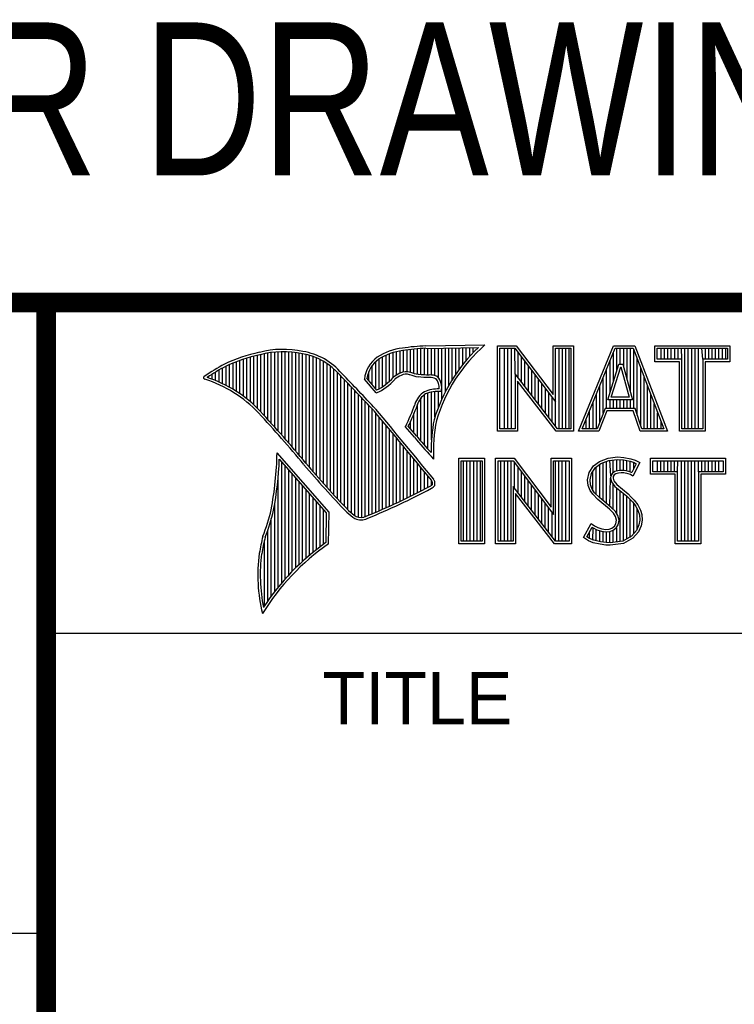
# Model space of a CAD drawing. Header units: inches. Extents: x 0.2 to 16.8, y 0.1 to 10.8.
# Tile 5 of 10: x 13.038 to 13.768, y 1.254 to 2.259. Entities that reach past the tile are written whole.
import ezdxf

# ---------------------------------------------------------------- set-up
doc = ezdxf.new("R2010")
doc.units = ezdxf.units.IN
doc.header["$LTSCALE"] = 0.935
doc.header["$MEASUREMENT"] = 0
doc.layers.get('0').update_dxf_attribs({"linetype": 'CONTINUOUS'})
doc.styles.get("Standard").update_dxf_attribs({"font": 'txt', "width": 0.8})
doc.styles.add('TEXTSTYLE_2', font='txt')

msp = doc.modelspace()

# ---------------------------------------------------------------- linework, layer by layer
at = {"color": 2, "linetype": 'CONTINUOUS'}
for p, q in [((13.0652, 1.9695), (16.745, 1.9695)), ((13.0652, 1.9695), (13.0652, 0.2605)), ((13.3058, 1.8351), (13.3058, 1.9201)), ((13.3093, 1.8311), (13.3093, 1.9201)), ((13.4231, 1.8964), (13.4231, 1.9203)), ((13.4266, 1.8982), (13.4266, 1.9209)), ((13.4302, 1.8995), (13.4302, 1.9214)), ((13.4337, 1.8997), (13.4337, 1.922)), ((13.4373, 1.8991), (13.4373, 1.9224)), ((13.4408, 1.898), (13.4408, 1.9228)), ((13.4444, 1.8972), (13.4444, 1.9231)), ((13.4479, 1.8969), (13.4479, 1.9234)), ((13.4515, 1.8966), (13.4515, 1.9236)), ((13.4529, 1.9261), (13.5132, 1.9271)), ((13.453, 1.9236), (13.5067, 1.9245)), ((13.455, 1.8965), (13.455, 1.9237)), ((13.4586, 1.8964), (13.4586, 1.9237)), ((13.4622, 1.8957), (13.4622, 1.9238)), ((13.4657, 1.8935), (13.4657, 1.9238)), ((13.4693, 1.872), (13.4693, 1.9239)), ((13.4728, 1.8794), (13.4728, 1.9239)), ((13.4764, 1.8859), (13.4764, 1.924)), ((13.4799, 1.8919), (13.4799, 1.924)), ((13.4835, 1.8973), (13.4835, 1.9241)), ((13.487, 1.9023), (13.487, 1.9242)), ((13.4906, 1.9069), (13.4906, 1.9242)), ((13.4941, 1.9112), (13.4941, 1.9243)), ((13.4977, 1.9153), (13.4977, 1.9243)), ((13.5013, 1.9191), (13.5013, 1.9244)), ((13.5261, 1.9263), (13.5451, 1.9263)), ((13.5261, 1.839), (13.5261, 1.9263)), ((13.5286, 1.9237), (13.5439, 1.9237)), ((13.5286, 1.8415), (13.5286, 1.9237)), ((13.5332, 1.8415), (13.5332, 1.9237)), ((13.5367, 1.8415), (13.5367, 1.9237)), ((13.5402, 1.8415), (13.5402, 1.9237)), ((13.5441, 1.8976), (13.5437, 1.9237)), ((13.5439, 1.9237), (13.5854, 1.869)), ((13.5451, 1.9263), (13.5829, 1.8765)), ((13.5829, 1.9263), (13.6036, 1.9263)), ((13.5829, 1.8765), (13.5829, 1.9263)), ((13.5854, 1.9237), (13.6011, 1.9237)), ((13.5854, 1.869), (13.5854, 1.9237)), ((13.5889, 1.8415), (13.5889, 1.9237)), ((13.5923, 1.8415), (13.5923, 1.9237)), ((13.5958, 1.8415), (13.5958, 1.9237)), ((13.5993, 1.8415), (13.5993, 1.9237)), ((13.6011, 1.9237), (13.6011, 1.8415)), ((13.6036, 1.9263), (13.6036, 1.839)), ((13.6088, 1.839), (13.6444, 1.9262)), ((13.6125, 1.8415), (13.6461, 1.9237)), ((13.6444, 1.9262), (13.6664, 1.9262)), ((13.6461, 1.9237), (13.6647, 1.9237)), ((13.6479, 1.9006), (13.6479, 1.9237)), ((13.6514, 1.9073), (13.6514, 1.9237)), ((13.6549, 1.9043), (13.6549, 1.9237)), ((13.6584, 1.8915), (13.6584, 1.9237)), ((13.6618, 1.8787), (13.6618, 1.9237)), ((13.6647, 1.9237), (13.6959, 1.8415)), ((13.6653, 1.8623), (13.6653, 1.922)), ((13.6664, 1.9262), (13.6995, 1.839)), ((13.6866, 1.9262), (13.7634, 1.9262)), ((13.6866, 1.9099), (13.6866, 1.9262)), ((13.6891, 1.9237), (13.7609, 1.9237)), ((13.6891, 1.9125), (13.6891, 1.9237)), ((13.6931, 1.9125), (13.6931, 1.9237)), ((13.6966, 1.9125), (13.6966, 1.9237)), ((13.7001, 1.9125), (13.7001, 1.9237)), ((13.7035, 1.9125), (13.7035, 1.9237)), ((13.707, 1.9125), (13.707, 1.9237)), ((13.7105, 1.9125), (13.7105, 1.9237)), ((13.7143, 1.9125), (13.714, 1.9237)), ((13.7174, 1.8415), (13.7174, 1.9237)), ((13.7209, 1.8415), (13.7209, 1.9237)), ((13.7244, 1.8415), (13.7244, 1.9237)), ((13.7279, 1.8415), (13.7279, 1.9237)), ((13.7313, 1.8415), (13.7313, 1.9237)), ((13.7357, 1.9125), (13.7348, 1.9237)), ((13.7383, 1.9125), (13.7383, 1.9237)), ((13.7418, 1.9125), (13.7418, 1.9237)), ((13.7452, 1.9125), (13.7452, 1.9237)), ((13.7487, 1.9125), (13.7487, 1.9237)), ((13.7522, 1.9125), (13.7522, 1.9237)), ((13.7557, 1.9125), (13.7557, 1.9237)), ((13.7591, 1.9125), (13.7591, 1.9237)), ((13.7609, 1.9237), (13.7609, 1.9125)), ((13.7634, 1.9262), (13.7634, 1.9099)), ((13.2631, 1.8772), (13.2631, 1.9111)), ((13.2667, 1.8747), (13.2667, 1.9124)), ((13.2702, 1.872), (13.2702, 1.9135)), ((13.2738, 1.869), (13.2738, 1.9146)), ((13.2773, 1.8658), (13.2773, 1.9155)), ((13.2809, 1.8624), (13.2809, 1.9164)), ((13.2844, 1.8587), (13.2844, 1.9173)), ((13.288, 1.8549), (13.288, 1.9181)), ((13.2915, 1.851), (13.2915, 1.9188)), ((13.2951, 1.8471), (13.2951, 1.9194)), ((13.2987, 1.8431), (13.2987, 1.9198)), ((13.3022, 1.8391), (13.3022, 1.92)), ((13.3129, 1.827), (13.3129, 1.9199)), ((13.3164, 1.8229), (13.3164, 1.9196)), ((13.32, 1.8188), (13.32, 1.9192)), ((13.3235, 1.8146), (13.3235, 1.9186)), ((13.3271, 1.8104), (13.3271, 1.9179)), ((13.3306, 1.8062), (13.3306, 1.9172)), ((13.3342, 1.802), (13.3342, 1.9163)), ((13.3378, 1.7978), (13.3378, 1.9151)), ((13.3413, 1.7937), (13.3413, 1.9138)), ((13.3449, 1.7897), (13.3449, 1.9122)), ((13.3484, 1.7856), (13.3484, 1.9103)), ((13.4017, 1.8824), (13.4017, 1.9101)), ((13.4053, 1.8823), (13.4053, 1.9129)), ((13.4088, 1.8844), (13.4088, 1.915)), ((13.4124, 1.887), (13.4124, 1.9167)), ((13.4159, 1.89), (13.4159, 1.9182)), ((13.4195, 1.8937), (13.4195, 1.9193)), ((13.5471, 1.8936), (13.5471, 1.9194)), ((13.5506, 1.8891), (13.5506, 1.9149)), ((13.5541, 1.8846), (13.5541, 1.9103)), ((13.641, 1.8781), (13.641, 1.9112)), ((13.6445, 1.8893), (13.6445, 1.9197)), ((13.6688, 1.8555), (13.6688, 1.9128)), ((13.7143, 1.9125), (13.6891, 1.9125)), ((13.7143, 1.8415), (13.7143, 1.9125)), ((13.7609, 1.9125), (13.7357, 1.9125)), ((13.7357, 1.9125), (13.7357, 1.8415)), ((13.2418, 1.8892), (13.2418, 1.9015)), ((13.2453, 1.8876), (13.2453, 1.9035)), ((13.2489, 1.8858), (13.2489, 1.9054)), ((13.2524, 1.8839), (13.2524, 1.9069)), ((13.256, 1.8818), (13.256, 1.9084)), ((13.2596, 1.8796), (13.2596, 1.9098)), ((13.352, 1.7817), (13.352, 1.9081)), ((13.3555, 1.7778), (13.3555, 1.9055)), ((13.3591, 1.7739), (13.3591, 1.9026)), ((13.3982, 1.8866), (13.3982, 1.9062)), ((13.5576, 1.8801), (13.5576, 1.9057)), ((13.561, 1.8756), (13.561, 1.9011)), ((13.6375, 1.8623), (13.6375, 1.9027)), ((13.6388, 1.8711), (13.65, 1.9073)), ((13.6423, 1.8736), (13.6519, 1.9048)), ((13.65, 1.9073), (13.6541, 1.9073)), ((13.6519, 1.9048), (13.6521, 1.9048)), ((13.6521, 1.9048), (13.6606, 1.8736)), ((13.6541, 1.9073), (13.6639, 1.8711)), ((13.6723, 1.8452), (13.6723, 1.9037)), ((13.7118, 1.9099), (13.6866, 1.9099)), ((13.7118, 1.839), (13.7118, 1.9099)), ((13.7634, 1.9099), (13.7382, 1.9099)), ((13.7382, 1.9099), (13.7382, 1.839)), ((13.2311, 1.8934), (13.2311, 1.8949)), ((13.2347, 1.8921), (13.2347, 1.8972)), ((13.2382, 1.8907), (13.2382, 1.8994)), ((13.3626, 1.7701), (13.3626, 1.8991)), ((13.3662, 1.7663), (13.3662, 1.8952)), ((13.3697, 1.7625), (13.3697, 1.8915)), ((13.4022, 1.878), (13.3901, 1.8922)), ((13.4029, 1.881), (13.3927, 1.893)), ((13.3946, 1.8908), (13.3946, 1.8999)), ((13.5873, 1.8415), (13.5441, 1.8976)), ((13.5441, 1.8976), (13.5441, 1.8415)), ((13.586, 1.839), (13.5466, 1.8902)), ((13.5466, 1.8902), (13.5466, 1.839)), ((13.5645, 1.8711), (13.5645, 1.8965)), ((13.568, 1.8665), (13.568, 1.8919)), ((13.634, 1.8573), (13.634, 1.8942)), ((13.6757, 1.8415), (13.6757, 1.8945)), ((13.3733, 1.7588), (13.3733, 1.8878)), ((13.3769, 1.7556), (13.3769, 1.8841)), ((13.3804, 1.7529), (13.3804, 1.8803)), ((13.5715, 1.862), (13.5715, 1.8874)), ((13.575, 1.8575), (13.575, 1.8828)), ((13.6306, 1.8486), (13.6306, 1.8857)), ((13.6792, 1.8415), (13.6792, 1.8854)), ((13.384, 1.7512), (13.384, 1.8766)), ((13.3875, 1.7509), (13.3875, 1.8728)), ((13.4479, 1.8288), (13.4479, 1.873)), ((13.4515, 1.8247), (13.4515, 1.8764)), ((13.455, 1.8207), (13.455, 1.878)), ((13.4586, 1.8303), (13.4586, 1.879)), ((13.4622, 1.8535), (13.4622, 1.8795)), ((13.4657, 1.8636), (13.4657, 1.8798)), ((13.5784, 1.853), (13.5784, 1.8782)), ((13.5819, 1.8485), (13.5819, 1.8736)), ((13.6271, 1.8415), (13.6271, 1.8771)), ((13.6639, 1.8711), (13.6388, 1.8711)), ((13.641, 1.8623), (13.641, 1.8711)), ((13.6606, 1.8736), (13.6423, 1.8736)), ((13.6445, 1.8623), (13.6445, 1.8711)), ((13.6479, 1.8623), (13.6479, 1.8711)), ((13.6514, 1.8623), (13.6514, 1.8711)), ((13.6549, 1.8623), (13.6549, 1.8711)), ((13.6584, 1.8623), (13.6584, 1.8711)), ((13.6618, 1.8623), (13.6618, 1.8711)), ((13.6827, 1.8415), (13.6827, 1.8762)), ((13.3911, 1.7518), (13.3911, 1.8691)), ((13.3946, 1.7533), (13.3946, 1.8653)), ((13.3982, 1.7548), (13.3982, 1.8615)), ((13.4444, 1.8331), (13.4444, 1.8665)), ((13.5854, 1.844), (13.5854, 1.869)), ((13.6201, 1.8415), (13.6201, 1.8601)), ((13.6236, 1.8415), (13.6236, 1.8686)), ((13.6361, 1.8623), (13.6277, 1.8415)), ((13.6378, 1.8598), (13.6294, 1.839)), ((13.6665, 1.8623), (13.6361, 1.8623)), ((13.6647, 1.8598), (13.6378, 1.8598)), ((13.6717, 1.839), (13.6647, 1.8598)), ((13.6735, 1.8415), (13.6665, 1.8623)), ((13.6862, 1.8415), (13.6862, 1.8671)), ((13.4017, 1.7563), (13.4017, 1.8574)), ((13.4053, 1.7578), (13.4053, 1.8531)), ((13.4408, 1.8372), (13.4408, 1.8572)), ((13.6167, 1.8415), (13.6167, 1.8516)), ((13.6896, 1.8415), (13.6896, 1.8579)), ((13.4088, 1.7593), (13.4088, 1.8488)), ((13.4124, 1.7609), (13.4124, 1.8445)), ((13.4159, 1.7625), (13.4159, 1.8402)), ((13.4414, 1.8328), (13.4319, 1.8437)), ((13.4433, 1.8344), (13.4349, 1.844)), ((13.4373, 1.8413), (13.4373, 1.8491)), ((13.5441, 1.8415), (13.5286, 1.8415)), ((13.6011, 1.8415), (13.5873, 1.8415)), ((13.6277, 1.8415), (13.6125, 1.8415)), ((13.6959, 1.8415), (13.6735, 1.8415)), ((13.6931, 1.8415), (13.6931, 1.8488)), ((13.7357, 1.8415), (13.7143, 1.8415)), ((13.4195, 1.7641), (13.4195, 1.8359)), ((13.4231, 1.7657), (13.4231, 1.8316)), ((13.5466, 1.839), (13.5261, 1.839)), ((13.6036, 1.839), (13.586, 1.839)), ((13.6294, 1.839), (13.6088, 1.839)), ((13.6995, 1.839), (13.6717, 1.839)), ((13.7382, 1.839), (13.7118, 1.839)), ((13.4266, 1.7674), (13.4266, 1.8273)), ((13.4302, 1.7691), (13.4302, 1.823)), ((13.3541, 1.7564), (13.301, 1.8168)), ((13.3515, 1.7555), (13.3033, 1.8103)), ((13.4337, 1.7708), (13.4337, 1.8187)), ((13.4373, 1.7725), (13.4373, 1.8144)), ((13.4408, 1.7743), (13.4408, 1.8101)), ((13.4609, 1.8106), (13.4586, 1.8131)), ((13.4865, 1.8113), (13.5128, 1.8113)), ((13.4865, 1.724), (13.4865, 1.8113)), ((13.5128, 1.8113), (13.5128, 1.724)), ((13.5241, 1.8113), (13.5432, 1.8113)), ((13.5241, 1.724), (13.5241, 1.8113)), ((13.5432, 1.8113), (13.5809, 1.7616)), ((13.5809, 1.8113), (13.6016, 1.8113)), ((13.5809, 1.7616), (13.5809, 1.8113)), ((13.6016, 1.8113), (13.6016, 1.724)), ((13.6303, 1.8082), (13.639, 1.8116)), ((13.639, 1.8116), (13.6486, 1.8127)), ((13.6396, 1.8092), (13.6487, 1.8102)), ((13.6443, 1.7967), (13.6443, 1.8097)), ((13.6478, 1.7983), (13.6478, 1.8101)), ((13.6486, 1.8127), (13.6551, 1.8122)), ((13.6487, 1.8102), (13.6547, 1.8097)), ((13.6513, 1.7989), (13.6513, 1.81)), ((13.6547, 1.8097), (13.6614, 1.8083)), ((13.6547, 1.7989), (13.6547, 1.8097)), ((13.6551, 1.8122), (13.6621, 1.8107)), ((13.6621, 1.8107), (13.6665, 1.8093)), ((13.6822, 1.8113), (13.759, 1.8113)), ((13.6822, 1.795), (13.6822, 1.8113)), ((13.759, 1.8113), (13.759, 1.795)), ((13.3058, 1.684), (13.3058, 1.8075)), ((13.3093, 1.6881), (13.3093, 1.8035)), ((13.4444, 1.7761), (13.4444, 1.8058)), ((13.4479, 1.7779), (13.4479, 1.8015)), ((13.489, 1.8087), (13.5103, 1.8087)), ((13.489, 1.7266), (13.489, 1.8087)), ((13.4914, 1.7266), (13.4914, 1.8087)), ((13.4949, 1.7266), (13.4949, 1.8087)), ((13.4983, 1.7266), (13.4983, 1.8087)), ((13.5018, 1.7266), (13.5018, 1.8087)), ((13.5053, 1.7266), (13.5053, 1.8087)), ((13.5088, 1.7266), (13.5088, 1.8087)), ((13.5103, 1.8087), (13.5103, 1.7266)), ((13.5266, 1.8088), (13.5419, 1.8088)), ((13.5266, 1.7266), (13.5266, 1.8088)), ((13.5296, 1.7266), (13.5296, 1.8088)), ((13.5331, 1.7266), (13.5331, 1.8088)), ((13.5366, 1.7266), (13.5366, 1.8088)), ((13.5401, 1.7266), (13.5401, 1.8088)), ((13.5419, 1.8088), (13.5834, 1.7541)), ((13.5435, 1.7809), (13.5435, 1.8067)), ((13.547, 1.7763), (13.547, 1.8021)), ((13.5834, 1.8088), (13.5991, 1.8088)), ((13.5834, 1.7541), (13.5834, 1.8088)), ((13.5852, 1.7266), (13.5852, 1.8088)), ((13.5887, 1.7266), (13.5887, 1.8088)), ((13.5922, 1.7266), (13.5922, 1.8088)), ((13.5957, 1.7266), (13.5957, 1.8088)), ((13.5991, 1.8088), (13.5991, 1.7266)), ((13.6195, 1.7968), (13.6242, 1.8037)), ((13.6219, 1.7958), (13.626, 1.8019)), ((13.6242, 1.8037), (13.6303, 1.8082)), ((13.626, 1.8019), (13.6315, 1.806)), ((13.6269, 1.7745), (13.6269, 1.8026)), ((13.6304, 1.771), (13.6304, 1.8051)), ((13.6315, 1.806), (13.6396, 1.8092)), ((13.6339, 1.7682), (13.6339, 1.8069)), ((13.6374, 1.7653), (13.6374, 1.8083)), ((13.6418, 1.7935), (13.6408, 1.8093)), ((13.6582, 1.7983), (13.6582, 1.809)), ((13.6614, 1.8083), (13.6655, 1.8069)), ((13.6617, 1.7974), (13.6617, 1.8082)), ((13.6678, 1.8058), (13.6633, 1.7968)), ((13.6713, 1.807), (13.6644, 1.7932)), ((13.6652, 1.8005), (13.6652, 1.807)), ((13.6655, 1.8069), (13.6678, 1.8058)), ((13.6665, 1.8093), (13.6713, 1.807)), ((13.6847, 1.8087), (13.7565, 1.8087)), ((13.6847, 1.7975), (13.6847, 1.8087)), ((13.6895, 1.7975), (13.6895, 1.8087)), ((13.693, 1.7975), (13.693, 1.8087)), ((13.6964, 1.7975), (13.6964, 1.8087)), ((13.6999, 1.7975), (13.6999, 1.8087)), ((13.7034, 1.7975), (13.7034, 1.8087)), ((13.7069, 1.7975), (13.7069, 1.8087)), ((13.7099, 1.7975), (13.7103, 1.8087)), ((13.7138, 1.7266), (13.7138, 1.8087)), ((13.7173, 1.7266), (13.7173, 1.8087)), ((13.7208, 1.7266), (13.7208, 1.8087)), ((13.7242, 1.7266), (13.7242, 1.8087)), ((13.7277, 1.7266), (13.7277, 1.8087)), ((13.7313, 1.7975), (13.7312, 1.8087)), ((13.7347, 1.7975), (13.7347, 1.8087)), ((13.7382, 1.7975), (13.7382, 1.8087)), ((13.7416, 1.7975), (13.7416, 1.8087)), ((13.7451, 1.7975), (13.7451, 1.8087)), ((13.7486, 1.7975), (13.7486, 1.8087)), ((13.7521, 1.7975), (13.7521, 1.8087)), ((13.7565, 1.8087), (13.7565, 1.7975)), ((13.3022, 1.6797), (13.3022, 1.7929)), ((13.3129, 1.692), (13.3129, 1.7994)), ((13.3164, 1.6958), (13.3164, 1.7954)), ((13.32, 1.6994), (13.32, 1.7914)), ((13.4515, 1.7798), (13.4515, 1.7972)), ((13.455, 1.7817), (13.455, 1.7929)), ((13.5505, 1.7718), (13.5505, 1.7975)), ((13.554, 1.7673), (13.554, 1.7929)), ((13.618, 1.7893), (13.6195, 1.7968)), ((13.6206, 1.7892), (13.6219, 1.7958)), ((13.6235, 1.778), (13.6235, 1.7982)), ((13.6408, 1.7623), (13.6415, 1.791)), ((13.6418, 1.7935), (13.6415, 1.791)), ((13.6415, 1.791), (13.6424, 1.7873)), ((13.6434, 1.796), (13.6418, 1.7935)), ((13.6458, 1.7978), (13.6434, 1.796)), ((13.6443, 1.7926), (13.6441, 1.7911)), ((13.6441, 1.7911), (13.6447, 1.7884)), ((13.6453, 1.7943), (13.6443, 1.7926)), ((13.647, 1.7955), (13.6453, 1.7943)), ((13.649, 1.7987), (13.6458, 1.7978)), ((13.6495, 1.7962), (13.647, 1.7955)), ((13.6521, 1.799), (13.649, 1.7987)), ((13.6522, 1.7965), (13.6495, 1.7962)), ((13.6554, 1.7989), (13.6521, 1.799)), ((13.6551, 1.7964), (13.6522, 1.7965)), ((13.6596, 1.7955), (13.6551, 1.7964)), ((13.6602, 1.7979), (13.6554, 1.7989)), ((13.662, 1.7947), (13.6596, 1.7955)), ((13.663, 1.797), (13.6602, 1.7979)), ((13.6644, 1.7932), (13.662, 1.7947)), ((13.6633, 1.7968), (13.663, 1.797)), ((13.7074, 1.795), (13.6822, 1.795)), ((13.7099, 1.7975), (13.6847, 1.7975)), ((13.7074, 1.724), (13.7074, 1.795)), ((13.7099, 1.7266), (13.7099, 1.7975)), ((13.7565, 1.7975), (13.7313, 1.7975)), ((13.7313, 1.7975), (13.7313, 1.7266)), ((13.759, 1.795), (13.7338, 1.795)), ((13.7338, 1.795), (13.7338, 1.724)), ((13.3235, 1.7028), (13.3235, 1.7873)), ((13.3271, 1.7061), (13.3271, 1.7833)), ((13.4586, 1.7837), (13.4586, 1.7886)), ((13.5853, 1.7266), (13.5421, 1.7827)), ((13.5421, 1.7827), (13.5421, 1.7266)), ((13.5574, 1.7628), (13.5574, 1.7884)), ((13.5609, 1.7583), (13.5609, 1.7838)), ((13.6186, 1.7836), (13.618, 1.7893)), ((13.6206, 1.7785), (13.6186, 1.7836)), ((13.6211, 1.7842), (13.6206, 1.7892)), ((13.6228, 1.7797), (13.6211, 1.7842)), ((13.6252, 1.7762), (13.6228, 1.7797)), ((13.6424, 1.7873), (13.646, 1.7827)), ((13.6443, 1.7591), (13.6443, 1.7849)), ((13.6447, 1.7884), (13.6479, 1.7845)), ((13.646, 1.7827), (13.6577, 1.773)), ((13.6478, 1.7548), (13.6478, 1.7813)), ((13.6479, 1.7845), (13.6594, 1.7749)), ((13.3306, 1.7093), (13.3306, 1.7792)), ((13.3342, 1.7123), (13.3342, 1.7752)), ((13.3378, 1.7152), (13.3378, 1.7712)), ((13.5841, 1.724), (13.5446, 1.7753)), ((13.5446, 1.7753), (13.5446, 1.724)), ((13.5644, 1.7538), (13.5644, 1.7792)), ((13.5679, 1.7492), (13.5679, 1.7746)), ((13.5713, 1.7447), (13.5713, 1.77)), ((13.6233, 1.7746), (13.6206, 1.7785)), ((13.6285, 1.7694), (13.6233, 1.7746)), ((13.6302, 1.7712), (13.6252, 1.7762)), ((13.6405, 1.7593), (13.6285, 1.7694)), ((13.6422, 1.7612), (13.6302, 1.7712)), ((13.6513, 1.7265), (13.6513, 1.7784)), ((13.6547, 1.7269), (13.6547, 1.7755)), ((13.6577, 1.773), (13.6607, 1.77)), ((13.6582, 1.7292), (13.6582, 1.7725)), ((13.6594, 1.7749), (13.6626, 1.7718)), ((13.6607, 1.77), (13.6638, 1.7668)), ((13.6626, 1.7718), (13.6657, 1.7685)), ((13.2987, 1.6752), (13.2987, 1.7654)), ((13.3413, 1.718), (13.3413, 1.7671)), ((13.3449, 1.7208), (13.3449, 1.7631)), ((13.5748, 1.7402), (13.5748, 1.7654)), ((13.5783, 1.7357), (13.5783, 1.7609)), ((13.6444, 1.7554), (13.6405, 1.7593)), ((13.6464, 1.757), (13.6422, 1.7612)), ((13.6617, 1.7306), (13.6617, 1.769)), ((13.6638, 1.7668), (13.6672, 1.7625)), ((13.6652, 1.7345), (13.6652, 1.765)), ((13.6657, 1.7685), (13.6693, 1.7638)), ((13.6672, 1.7625), (13.6696, 1.7575)), ((13.6686, 1.7383), (13.6686, 1.7595)), ((13.6693, 1.7638), (13.672, 1.7584)), ((13.2951, 1.6705), (13.2951, 1.7497)), ((13.3484, 1.7234), (13.3484, 1.759)), ((13.351, 1.7252), (13.3515, 1.7555)), ((13.3534, 1.7238), (13.3541, 1.7564)), ((13.5818, 1.7312), (13.5818, 1.7563)), ((13.6467, 1.7518), (13.6444, 1.7554)), ((13.649, 1.7529), (13.6464, 1.757)), ((13.6477, 1.7481), (13.6467, 1.7518)), ((13.6503, 1.7482), (13.649, 1.7529)), ((13.6696, 1.7575), (13.6709, 1.7536)), ((13.6709, 1.7536), (13.6713, 1.7483)), ((13.672, 1.7584), (13.6734, 1.7541)), ((13.6734, 1.7541), (13.6738, 1.7482)), ((13.614, 1.7304), (13.6218, 1.7448)), ((13.6173, 1.7312), (13.6226, 1.741)), ((13.6218, 1.7448), (13.6251, 1.7424)), ((13.6226, 1.741), (13.6237, 1.7402)), ((13.6235, 1.7278), (13.6237, 1.7402)), ((13.6237, 1.7402), (13.6274, 1.7384)), ((13.6251, 1.7424), (13.6284, 1.7407)), ((13.6284, 1.7407), (13.6327, 1.7392)), ((13.6327, 1.7392), (13.6366, 1.7388)), ((13.6402, 1.7391), (13.6429, 1.7401)), ((13.6429, 1.7401), (13.6455, 1.7419)), ((13.6441, 1.7379), (13.6473, 1.7402)), ((13.6455, 1.7419), (13.647, 1.7443)), ((13.647, 1.7443), (13.6477, 1.7481)), ((13.6473, 1.7402), (13.6493, 1.7434)), ((13.6478, 1.726), (13.6478, 1.7405)), ((13.6493, 1.7434), (13.6503, 1.7482)), ((13.6705, 1.7433), (13.6679, 1.7375)), ((13.6729, 1.7425), (13.6701, 1.7361)), ((13.6713, 1.7483), (13.6705, 1.7433)), ((13.6738, 1.7482), (13.6729, 1.7425)), ((13.2915, 1.6655), (13.2915, 1.7383)), ((13.6189, 1.7271), (13.614, 1.7304)), ((13.6201, 1.7293), (13.6173, 1.7312)), ((13.62, 1.7294), (13.62, 1.7362)), ((13.6245, 1.7276), (13.6201, 1.7293)), ((13.6269, 1.727), (13.6269, 1.7386)), ((13.6274, 1.7384), (13.6321, 1.7368)), ((13.6304, 1.7263), (13.6304, 1.7374)), ((13.6321, 1.7368), (13.6366, 1.7362)), ((13.6339, 1.7257), (13.6339, 1.7366)), ((13.6366, 1.7388), (13.6402, 1.7391)), ((13.6366, 1.7362), (13.6408, 1.7366)), ((13.6374, 1.7252), (13.6374, 1.7362)), ((13.6408, 1.7366), (13.6441, 1.7379)), ((13.6408, 1.7251), (13.6408, 1.7366)), ((13.6443, 1.7256), (13.6443, 1.738)), ((13.6628, 1.7318), (13.6539, 1.7268)), ((13.6644, 1.7298), (13.6548, 1.7244)), ((13.6679, 1.7375), (13.6628, 1.7318)), ((13.6701, 1.7361), (13.6644, 1.7298)), ((13.288, 1.6603), (13.288, 1.7273)), ((13.5128, 1.724), (13.4865, 1.724)), ((13.5103, 1.7266), (13.489, 1.7266)), ((13.5446, 1.724), (13.5241, 1.724)), ((13.5421, 1.7266), (13.5266, 1.7266)), ((13.6016, 1.724), (13.5841, 1.724)), ((13.5991, 1.7266), (13.5853, 1.7266)), ((13.6237, 1.7251), (13.6189, 1.7271)), ((13.6308, 1.7236), (13.6237, 1.7251)), ((13.6312, 1.7261), (13.6245, 1.7276)), ((13.6368, 1.7227), (13.6308, 1.7236)), ((13.637, 1.7253), (13.6312, 1.7261)), ((13.6411, 1.7226), (13.6368, 1.7227)), ((13.641, 1.7251), (13.637, 1.7253)), ((13.6539, 1.7268), (13.641, 1.7251)), ((13.6548, 1.7244), (13.6411, 1.7226)), ((13.7338, 1.724), (13.7074, 1.724)), ((13.7313, 1.7266), (13.7099, 1.7266)), ((13.0653, 1.6329), (16.75, 1.6329)), ((11.482, 1.3265), (13.0653, 1.3265))]:
    msp.add_line(p, q, dxfattribs=at)
at = {"color": 7, "linetype": 'CONTINUOUS', "const_width": 0.02}
for points in [[(11.4718, 1.9702), (16.75, 1.9707)], [(13.0653, 1.9707), (13.0653, 0.2586)]]:
    msp.add_lwpolyline(points, dxfattribs=at)
at = {"color": 2, "linetype": 'CONTINUOUS'}
for centre, radius, start, end in [((13.307, 1.8302), 0.0924, 77.2812, 105.0674), ((13.307, 1.8302), 0.0899, 77.2325, 105.1014), ((13.3167, 1.8552), 0.0661, 40.2336, 80.7738), ((13.4354, 1.8654), 0.0587, 96.3007, 123.1683), ((13.4354, 1.8654), 0.0562, 96.2448, 123.1265), ((13.4616, 1.7138), 0.2125, 92.3477, 98.8369), ((13.4616, 1.7138), 0.21, 92.3565, 98.8522), ((13.6217, 1.8028), 0.1674, 133.4016, 163.4573), ((13.6217, 1.8028), 0.1649, 131.1194, 163.4134), ((13.3216, 1.7468), 0.177, 102.6162, 114.8514), ((13.3216, 1.7468), 0.1745, 102.5985, 114.8293), ((13.3167, 1.8552), 0.0636, 40.1648, 80.8423), ((13.4213, 1.8889), 0.0313, 125.0326, 174.0473), ((13.4213, 1.8889), 0.0288, 125.1127, 171.9558), ((13.3447, 1.7236), 0.208, 117.9346, 124.569), ((13.3447, 1.7236), 0.2055, 117.9533, 124.0367), ((13.2274, 1.8935), 0.00155, 121.3524, 265.803), ((13.1892, 1.7705), 0.1273, 43.1667, 72.5704), ((13.1892, 1.7705), 0.1298, 43.1667, 71.8499), ((9.4003, -1.9018), 5.4906, 43.2466, 43.7675), ((9.4003, -1.9018), 5.4931, 43.2457, 43.7667), ((13.3796, 1.9289), 0.0557, 293.9922, 318.4433), ((13.3796, 1.9289), 0.0532, 295.9955, 318.5906), ((13.4362, 1.8753), 0.0249, 112.9192, 132.2696), ((13.4362, 1.8753), 0.0224, 112.6635, 131.9293), ((13.433, 1.8857), 0.014, 72.6167, 117.3893), ((13.433, 1.8857), 0.0115, 72.9386, 117.864), ((13.4494, 1.9318), 0.0374, 249.5553, 263.1674), ((13.4494, 1.9318), 0.0349, 249.4421, 263.134), ((13.4585, 2.0257), 0.1317, 264.112, 269.1019), ((13.4585, 2.0257), 0.1292, 264.1212, 269.0704), ((13.4571, 1.8788), 0.0176, 64.4657, 92.2507), ((13.4571, 1.8788), 0.0151, 66.3199, 92.502), ((13.4523, 1.8834), 0.0143, 355.2993, 40.45), ((13.4523, 1.8834), 0.0168, 347.1186, 42.4046), ((13.4663, 1.8423), 0.0399, 89.6555, 111.8728), ((13.4638, 1.86), 0.023, 122.696, 163.5009), ((13.4638, 1.86), 0.0205, 123.3504, 163.7172), ((13.4663, 1.8423), 0.0374, 86.3771, 111.5055), ((65.6515, 44.9666), 67.738, 219.521915, 219.600266), ((65.6515, 44.9666), 67.7355, 219.521847, 219.600368), ((13.2265, 1.9456), 0.2294, 333.6071, 339.8417), ((13.2265, 1.9456), 0.2319, 334.0205, 339.8621), ((12.2454, 0.8988), 1.4121, 39.915, 42.7661), ((12.2451, 0.8986), 1.4149, 39.9155, 42.7665), ((13.6305, 1.8183), 0.1723, 169.238, 180.3751), ((13.6305, 1.8183), 0.1698, 169.2806, 182.6074), ((13.7339, 2.0706), 0.377, 219.1094, 223.0893), ((13.7339, 2.0706), 0.3745, 219.1028, 222.5928), ((12.9647, 1.8225), 0.3363, 349.0855, 359.0208), ((12.9647, 1.8225), 0.3388, 349.0755, 357.9397), ((14.0519, 2.4128), 0.945, 220.0426, 224.0118), ((14.0519, 2.4128), 0.9425, 220.0428, 224.0077), ((13.4462, 1.7802), 0.0175, 24.6833, 34.3208), ((13.1446, 2.3649), 0.6607, 291.9868, 298.2489), ((13.1446, 2.3649), 0.6632, 291.9989, 298.2507), ((13.4509, 1.7943), 0.0131, 299.2554, 311.2666), ((13.4509, 1.7943), 0.0156, 299.1713, 314.8064), ((13.4462, 1.7802), 0.015, 26.3669, 33.8971), ((13.4451, 1.7861), 0.0146, 353.6896, 3.0529), ((13.4451, 1.7861), 0.0171, 350.4808, 4.7809), ((13.0778, 1.8115), 0.2235, 339.0707, 346.3663), ((13.0778, 1.8115), 0.226, 339.1089, 346.3814), ((13.4134, 1.8005), 0.0604, 227.0935, 236.9215), ((13.4134, 1.8005), 0.0579, 227.1594, 236.7882), ((13.3867, 1.762), 0.0136, 242.8488, 298.0515), ((13.3867, 1.762), 0.0111, 243.4895, 298.6992), ((13.4956, 1.6793), 0.2156, 165.9357, 170.6856), ((13.4956, 1.6793), 0.2131, 165.9758, 170.6758), ((13.4878, 1.5294), 0.2364, 124.643, 148.5565), ((13.4878, 1.5294), 0.2389, 124.9511, 147.0981), ((13.4469, 1.6922), 0.1656, 172.3562, 193.7958), ((13.4469, 1.6922), 0.1631, 172.369, 191.6868)]:
    msp.add_arc(centre, radius, start, end, dxfattribs=at)

# ---------------------------------------------------------------- texts
at = {"color": 7, "linetype": 'CONTINUOUS', "insert": (13.0668, 2.2564), "char_height": 0.15625, "width": 2, "attachment_point": 2, "line_spacing_factor": 0.9}
msp.add_mtext('CUSTOMER DRAWING', dxfattribs=at)
at = {"color": 2, "linetype": 'CONTINUOUS', "insert": (13.3474, 1.593), "char_height": 0.05325, "width": 0.26627, "attachment_point": 1, "line_spacing_factor": 0.9, "style": 'TEXTSTYLE_2'}
msp.add_mtext('TITLE', dxfattribs=at)

doc.saveas('drawing.dxf')
